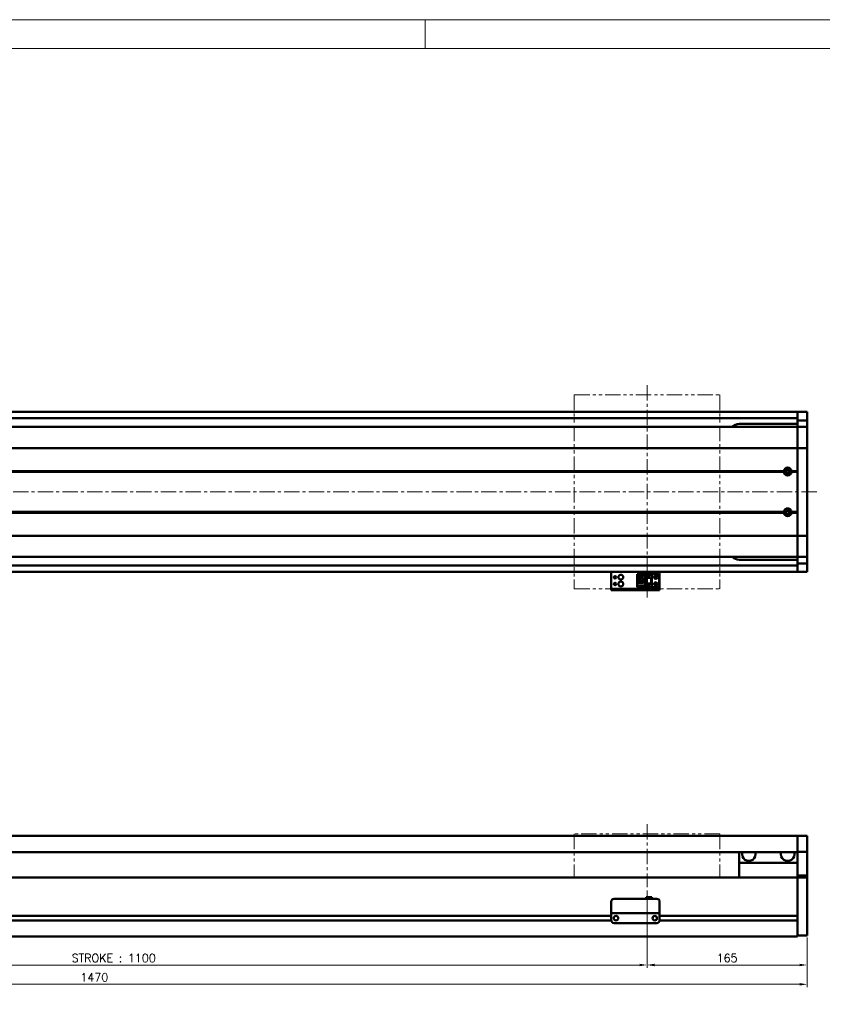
# Model space of a CAD drawing. Header units: millimetres. Extents: x 46547 to 49038, y 6223 to 10291.
# Tile 4 of 5: x 47374 to 48202, y 9275 to 10291. Entities that reach past the tile are written whole.
import ezdxf

# ---------------------------------------------------------------- set-up
doc = ezdxf.new("R2010")
doc.units = ezdxf.units.MM
doc.header["$LTSCALE"] = 0.5
doc.linetypes.add('CENTER', pattern=[50.8, 31.75, -6.35, 6.35, -6.35])
doc.linetypes.add('PHANTOM', pattern=[63.5, 31.75, -6.35, 6.35, -6.35, 6.35, -6.35])
doc.layers.get('0').update_dxf_attribs({"lineweight": 20})
doc.layers.add('1', color=1, linetype='CENTER', lineweight=13)
doc.layers.add('외형선(ISO)', color=7, linetype='Continuous', lineweight=50)
doc.styles.add('DSR TEXT', font='romans.shx', dxfattribs={"bigfont": 'whgtxt.shx'})
doc.styles.get("Standard").update_dxf_attribs({"font": 'romans.shx', "bigfont": 'whgtxt.shx'})
doc.dimstyles.new('DSR', dxfattribs={"dimscale": 2, "dimtxt": 3, "dimasz": 3, "dimexe": 0.5, "dimexo": 0.5, "dimgap": 0.5, "dimtad": 1, "dimdsep": 46, "dimtxsty": 'Standard', "dimcen": 2.5, "dimclrd": 4, "dimclre": 4, "dimclrt": 2, "dimadec": 0, "dimazin": 2, "dimtfac": 1, "dimtmove": 0, "dimatfit": 3, "dimfxl": 0, "dimlwd": -1, "dimlwe": -1, "dimarcsym": 0})

# ---------------------------------------------------------------- blocks, each defined once
blk = doc.blocks.new('A$C1C1952E1')
at = {"color": 1}
blk.add_lwpolyline([(0, 0), (420, 0), (420, 297), (0, 297)], close=True, dxfattribs=at)
at = {"color": 3}
blk.add_lwpolyline([(5, 5), (415, 5), (415, 292), (5, 292)], close=True, dxfattribs=at)
blk = doc.blocks.new('*D104')
at = {"color": 1, "linetype": 'ByBlock'}
for p, q in [((46921.2, 9392.6), (46921.2, 9312.9)), ((48021.2, 9392.6), (48021.2, 9312.9)), ((46929, 9315.9), (48013.4, 9315.9))]:
    blk.add_line(p, q, dxfattribs=at)
at = {"color": 1}
for points in [[(46929, 9317.2), (46929, 9314.6), (46921.2, 9315.9)], [(48013.4, 9317.2), (48013.4, 9314.6), (48021.2, 9315.9)]]:
    blk.add_solid(points, dxfattribs=at)
at = {"layer": 'Defpoints', "color": 0}
for p in [(46921.2, 9396.2), (48021.2, 9396.2), (48021.2, 9315.9)]:
    blk.add_point(p, dxfattribs=at)
at = {"color": 3, "insert": (47471.2, 9323.1), "char_height": 8.4, "attachment_point": 5, "style": 'DSR TEXT'}
blk.add_mtext('STROKE : 1100', dxfattribs=at)
blk = doc.blocks.new('*D105')
at = {"color": 1, "linetype": 'ByBlock'}
for p, q in [((48021.2, 9392.6), (48021.2, 9312.9)), ((48186.2, 9342.6), (48186.2, 9312.9)), ((48029, 9315.9), (48178.4, 9315.9))]:
    blk.add_line(p, q, dxfattribs=at)
at = {"color": 1}
for points in [[(48029, 9317.2), (48029, 9314.6), (48021.2, 9315.9)], [(48178.4, 9317.2), (48178.4, 9314.6), (48186.2, 9315.9)]]:
    blk.add_solid(points, dxfattribs=at)
at = {"layer": 'Defpoints', "color": 0}
for p in [(48021.2, 9396.2), (48186.2, 9346.2), (48186.2, 9315.9)]:
    blk.add_point(p, dxfattribs=at)
at = {"color": 3, "insert": (48103.7, 9323.1), "char_height": 8.4, "attachment_point": 5, "style": 'DSR TEXT'}
blk.add_mtext('165', dxfattribs=at)
blk = doc.blocks.new('*D106')
at = {"color": 1, "linetype": 'ByBlock'}
for p, q in [((46716.2, 9342.6), (46716.2, 9293)), ((48186.2, 9344.2), (48186.2, 9293)), ((46724, 9296), (48178.4, 9296))]:
    blk.add_line(p, q, dxfattribs=at)
at = {"color": 1}
for points in [[(46724, 9297.3), (46724, 9294.7), (46716.2, 9296)], [(48178.4, 9297.3), (48178.4, 9294.7), (48186.2, 9296)]]:
    blk.add_solid(points, dxfattribs=at)
at = {"layer": 'Defpoints', "color": 0}
for p in [(46716.2, 9346.2), (48186.2, 9347.8), (48186.2, 9296)]:
    blk.add_point(p, dxfattribs=at)
at = {"color": 3, "insert": (47451.2, 9303.2), "char_height": 8.4, "attachment_point": 5, "style": 'DSR TEXT'}
blk.add_mtext('1470', dxfattribs=at)

msp = doc.modelspace()

# ---------------------------------------------------------------- linework, layer by layer
at = {"color": 1}
msp.add_line((47792.37032, 10290.76982), (47792.37032, 10261.11032), dxfattribs=at)
at = {"color": 6, "linetype": 'PHANTOM'}
for p, q in [((47946.15234, 9903.8227), (48096.15234, 9903.8227)), ((47946.15234, 9903.8227), (47946.15234, 9703.8227)), ((48096.15234, 9903.8227), (48096.15234, 9703.8227)), ((47946.15234, 9703.8227), (48096.15234, 9703.8227)), ((48096.15234, 9451.20272), (47946.15234, 9451.20272)), ((47946.15234, 9451.20272), (47946.15234, 9406.20272)), ((48096.15234, 9451.20272), (48096.15234, 9406.20272))]:
    msp.add_line(p, q, dxfattribs=at)
at = {"layer": '1'}
for p, q in [((48021.15234, 9913.8227), (48021.15234, 9693.8227)), ((48196.15234, 9803.8227), (46706.15234, 9803.8227)), ((48021.15234, 9461.20272), (48021.15234, 9396.20272))]:
    msp.add_line(p, q, dxfattribs=at)
at = {"layer": '외형선(ISO)'}
for p, q in [((46996.15234, 9886.3227), (48176.15234, 9886.3227)), ((48176.15234, 9883.3227), (48176.15234, 9886.3227)), ((48176.15234, 9886.3227), (48186.15234, 9886.3227)), ((48176.15234, 9886.3227), (48176.15234, 9883.3227)), ((48176.15234, 9883.3227), (48176.15234, 9880.8227)), ((48176.15234, 9880.3831), (48176.15234, 9883.3227)), ((48176.15234, 9877.58306), (48176.15234, 9880.3831)), ((48186.15234, 9883.3227), (48186.15234, 9886.3227)), ((48186.15234, 9883.3227), (48186.15234, 9880.3831)), ((48186.15234, 9880.3831), (48186.15234, 9877.58306)), ((48176.15234, 9870.8227), (46821.15234, 9870.8227)), ((46996.15234, 9879.8227), (48176.15234, 9879.8227)), ((48116.15234, 9873.8227), (48176.15234, 9873.8227)), ((48176.15234, 9870.88936), (48176.15234, 9877.58306)), ((48176.15234, 9877.58306), (48186.15234, 9877.58306)), ((48176.15234, 9870.8227), (48176.15234, 9870.88936)), ((48176.15234, 9870.88936), (48186.15234, 9870.88936)), ((48176.15234, 9870.8227), (48176.15234, 9868.12634)), ((48176.15234, 9870.8227), (48186.15234, 9870.8227)), ((48176.15234, 9868.12634), (48176.15234, 9870.8227)), ((48186.15234, 9877.58306), (48186.15234, 9870.88936)), ((48186.15234, 9870.88936), (48186.15234, 9870.8227)), ((48186.15234, 9868.12634), (48186.15234, 9870.8227)), ((48176.15234, 9868.12634), (48176.15234, 9849.51822)), ((48176.15234, 9849.51822), (48176.15234, 9868.12634)), ((48186.15234, 9849.51822), (48186.15234, 9868.12634)), ((48176.15234, 9849.05011), (48176.15234, 9849.51822)), ((48176.15234, 9849.51822), (48176.15234, 9849.05011)), ((48186.15234, 9849.51822), (48186.15234, 9849.05011)), ((48176.15234, 9849.05011), (46821.15234, 9849.05011)), ((48176.15234, 9849.05011), (48176.15234, 9847.05011)), ((48176.15234, 9849.05011), (48186.15234, 9849.05011)), ((48176.15234, 9847.05011), (48176.15234, 9849.05011)), ((48176.15234, 9760.59529), (48176.15234, 9847.05011)), ((48176.15234, 9847.05011), (48176.15234, 9825.3227)), ((48186.15234, 9847.05011), (48186.15234, 9849.05011)), ((48186.15234, 9847.05011), (48186.15234, 9760.59529)), ((48162.18371, 9825.3227), (46821.15234, 9825.3227)), ((48162.65234, 9824.8227), (46821.15234, 9824.8227)), ((48162.18371, 9824.3227), (46821.15234, 9824.3227)), ((48176.15234, 9824.8227), (48169.65234, 9824.8227)), ((48176.15234, 9825.3227), (48170.12096, 9825.3227)), ((48176.15234, 9824.3227), (48170.12096, 9824.3227)), ((48176.15234, 9824.3227), (48176.15234, 9783.3227)), ((48162.18371, 9783.3227), (46816.15234, 9783.3227)), ((48162.65234, 9782.8227), (46816.15234, 9782.8227)), ((48162.18371, 9782.3227), (46816.15234, 9782.3227)), ((48176.15234, 9782.8227), (48169.65234, 9782.8227)), ((48176.15234, 9783.3227), (48170.12096, 9783.3227)), ((48176.15234, 9782.3227), (48170.12096, 9782.3227)), ((48176.15234, 9782.3227), (48176.15234, 9760.59529)), ((48176.15234, 9758.59529), (46816.15234, 9758.59529)), ((48176.15234, 9760.59529), (48176.15234, 9758.59529)), ((48176.15234, 9758.59529), (48176.15234, 9760.59529)), ((48176.15234, 9758.12718), (48176.15234, 9758.59529)), ((48176.15234, 9758.59529), (48186.15234, 9758.59529)), ((48176.15234, 9758.59529), (48176.15234, 9758.12718)), ((48176.15234, 9758.12718), (48176.15234, 9739.51906)), ((48176.15234, 9739.51906), (48176.15234, 9758.12718)), ((48186.15234, 9758.59529), (48186.15234, 9760.59529)), ((48186.15234, 9758.59529), (48186.15234, 9758.12718)), ((48186.15234, 9739.51906), (48186.15234, 9758.12718)), ((48176.15234, 9739.51906), (48176.15234, 9736.8227)), ((48176.15234, 9736.8227), (48176.15234, 9739.51906)), ((48186.15234, 9736.8227), (48186.15234, 9739.51906)), ((48176.15234, 9736.8227), (46816.15234, 9736.8227)), ((46996.15234, 9727.8227), (48176.15234, 9727.8227)), ((48176.15234, 9733.8227), (48116.15234, 9733.8227)), ((48176.15234, 9736.75605), (48176.15234, 9736.8227)), ((48176.15234, 9736.8227), (48186.15234, 9736.8227)), ((48176.15234, 9730.06234), (48176.15234, 9736.75605)), ((48176.15234, 9736.75605), (48186.15234, 9736.75605)), ((48176.15234, 9727.2623), (48176.15234, 9730.06234)), ((48176.15234, 9730.06234), (48186.15234, 9730.06234)), ((48186.15234, 9736.8227), (48186.15234, 9736.75605)), ((48186.15234, 9736.75605), (48186.15234, 9730.06234)), ((48186.15234, 9730.06234), (48186.15234, 9727.2623)), ((46996.15234, 9721.3227), (48176.15234, 9721.3227)), ((47984.15234, 9721.3227), (47984.15234, 9719.32272)), ((47984.15234, 9704.42272), (47984.15234, 9719.32272)), ((48010.95234, 9719.02272), (48020.15234, 9719.02272)), ((48010.95234, 9718.22272), (48010.95234, 9719.02272)), ((48019.25234, 9718.22272), (48010.95234, 9718.22272)), ((48010.95234, 9717.72272), (48010.95234, 9718.22272)), ((48010.95234, 9717.72272), (48010.95234, 9715.12272)), ((48018.75234, 9717.72272), (48010.95234, 9717.72272)), ((48019.25234, 9718.22272), (48018.75234, 9717.72272)), ((48018.75234, 9706.92272), (48018.75234, 9717.72272)), ((48019.25234, 9706.42272), (48019.25234, 9718.22272)), ((48020.15234, 9719.02273), (48020.15234, 9715.32273)), ((48020.15234, 9719.02273), (48026.15234, 9719.02273)), ((48022.55234, 9717.52273), (48023.15234, 9716.32273)), ((48022.75234, 9717.52273), (48022.55234, 9717.52273)), ((48022.75234, 9717.92273), (48022.75234, 9717.52273)), ((48023.55234, 9717.92273), (48022.75234, 9717.92273)), ((48023.15234, 9716.32273), (48023.75234, 9717.52273)), ((48023.55234, 9717.52273), (48023.55234, 9717.92273)), ((48023.75234, 9717.52273), (48023.55234, 9717.52273)), ((48026.15234, 9719.02273), (48026.15234, 9715.32273)), ((48031.65234, 9719.02271), (48026.15234, 9719.02271)), ((48034.15234, 9719.32272), (48034.15234, 9721.3227)), ((48034.15234, 9719.32272), (48034.15234, 9704.42272)), ((48176.15234, 9724.3227), (48176.15234, 9727.2623)), ((48176.15234, 9726.8227), (48176.15234, 9724.3227)), ((48176.15234, 9721.3227), (48176.15234, 9724.3227)), ((48176.15234, 9724.3227), (48176.15234, 9721.3227)), ((48176.15234, 9721.3227), (48186.15234, 9721.3227)), ((48186.15234, 9727.2623), (48186.15234, 9724.3227)), ((48186.15234, 9721.3227), (48186.15234, 9724.3227)), ((48010.95234, 9715.12272), (48010.95234, 9709.52272)), ((48017.15234, 9715.12272), (48010.95234, 9715.12272)), ((48010.95234, 9709.52272), (48010.95234, 9706.92272)), ((48010.95234, 9709.52272), (48017.15234, 9709.52272)), ((48012.25234, 9709.52272), (48012.25234, 9715.12272)), ((48012.75234, 9714.77272), (48012.75234, 9715.12272)), ((48017.15234, 9714.77272), (48012.75234, 9714.77272)), ((48012.75234, 9714.77271), (48012.75234, 9709.87271)), ((48012.75234, 9709.87272), (48017.15234, 9709.87272)), ((48012.75234, 9709.52272), (48012.75234, 9709.87272)), ((48015.55234, 9713.12272), (48013.71234, 9713.12272)), ((48013.71234, 9713.12272), (48013.71234, 9711.52272)), ((48013.71234, 9711.52272), (48015.55234, 9711.52272)), ((48015.55234, 9711.52272), (48015.55234, 9713.12272)), ((48017.15234, 9709.52272), (48017.15234, 9715.12272)), ((48020.15234, 9715.32273), (48026.15234, 9715.32273)), ((48020.15234, 9709.32273), (48020.15234, 9715.32272)), ((48020.65234, 9715.32272), (48020.15234, 9715.32272)), ((48020.15234, 9709.32273), (48020.15234, 9705.62273)), ((48020.15234, 9709.32273), (48026.15234, 9709.32273)), ((48020.65234, 9715.32272), (48020.95234, 9715.32272)), ((48020.65234, 9709.32273), (48020.65234, 9715.32272)), ((48020.95234, 9715.32272), (48025.35234, 9715.32272)), ((48020.95234, 9715.32272), (48020.95234, 9709.32273)), ((48022.55234, 9707.92273), (48023.15234, 9706.72273)), ((48022.75234, 9707.92273), (48022.55234, 9707.92273)), ((48022.75234, 9708.32273), (48022.75234, 9707.92273)), ((48023.55234, 9708.32273), (48022.75234, 9708.32273)), ((48023.15234, 9706.72273), (48023.75234, 9707.92273)), ((48023.55234, 9707.92273), (48023.55234, 9708.32273)), ((48023.75234, 9707.92273), (48023.55234, 9707.92273)), ((48025.35234, 9709.32273), (48025.35234, 9715.32272)), ((48025.35234, 9715.32272), (48025.65234, 9715.32272)), ((48026.15234, 9715.32272), (48025.65234, 9715.32272)), ((48025.65234, 9715.32272), (48025.65234, 9709.32273)), ((48026.15234, 9709.32273), (48026.15234, 9715.32272)), ((48026.15234, 9709.32273), (48026.15234, 9705.62273)), ((48033.65234, 9717.02271), (48033.65234, 9707.62271)), ((47984.15234, 9703.92274), (47984.15234, 9704.42272)), ((47984.15234, 9703.92274), (47984.15234, 9702.32274)), ((47984.15234, 9702.32272), (47984.15234, 9702.32274)), ((47984.15234, 9702.32272), (48034.15234, 9702.32272)), ((47987.15234, 9703.92275), (48031.15234, 9703.92275)), ((47987.15234, 9702.32275), (48031.15234, 9702.32275)), ((48010.95234, 9706.42272), (48010.95234, 9706.92272)), ((48010.95234, 9706.92272), (48018.75234, 9706.92272)), ((48010.95234, 9706.42272), (48019.25234, 9706.42272)), ((48010.95234, 9705.62272), (48010.95234, 9706.42272)), ((48010.95234, 9705.62272), (48020.15234, 9705.62272)), ((48010.95234, 9705.6227), (48026.15234, 9705.6227)), ((48019.25234, 9706.42272), (48018.75234, 9706.92272)), ((48020.15234, 9705.62273), (48026.15234, 9705.62273)), ((48026.15234, 9705.62273), (48026.15234, 9705.62271)), ((48031.65234, 9705.62271), (48026.15234, 9705.62271)), ((48034.15234, 9704.42272), (48034.15234, 9703.92274)), ((48034.15234, 9702.32274), (48034.15234, 9703.92274)), ((48176.15234, 9449.20272), (46996.15234, 9449.20272)), ((48176.15234, 9449.20272), (48176.15234, 9447.20272)), ((48176.15234, 9449.20272), (48186.15234, 9449.20272)), ((48176.15234, 9447.20272), (48176.15234, 9449.20272)), ((48176.15234, 9445.69001), (48176.15234, 9447.20272)), ((48176.15234, 9447.20272), (48176.15234, 9445.69001)), ((48176.15234, 9445.19102), (48176.15234, 9445.69001)), ((48176.15234, 9445.69001), (48176.15234, 9445.19102)), ((48176.15234, 9445.19102), (48176.15234, 9443.65044)), ((48176.15234, 9443.65044), (48176.15234, 9445.19102)), ((48176.15234, 9443.65044), (48176.15234, 9440.66585)), ((48176.15234, 9440.66585), (48176.15234, 9443.65044)), ((48186.15234, 9447.20272), (48186.15234, 9449.20272)), ((48186.15234, 9447.20272), (48186.15234, 9445.69001)), ((48186.15234, 9445.69001), (48186.15234, 9445.19102)), ((48186.15234, 9443.65044), (48186.15234, 9445.19102)), ((48186.15234, 9440.66585), (48186.15234, 9443.65044)), ((48176.15234, 9432.8884), (48176.15234, 9440.66585)), ((48176.15234, 9440.66585), (48176.15234, 9432.8884)), ((48186.15234, 9440.66585), (48186.15234, 9432.8884)), ((48176.15234, 9432.20272), (46996.15234, 9432.20272)), ((48116.15234, 9432.20272), (48116.15234, 9421.20272)), ((48176.15234, 9432.52942), (48176.15234, 9432.8884)), ((48176.15234, 9408.12579), (48176.15234, 9432.52942)), ((48176.15234, 9432.52942), (48186.15234, 9432.52942)), ((48186.15234, 9432.8884), (48186.15234, 9432.52942)), ((48186.15234, 9432.52942), (48186.15234, 9408.12579)), ((48116.15234, 9421.20272), (48176.15234, 9421.20272)), ((48116.15234, 9406.20272), (48116.15234, 9421.20272)), ((46926.15234, 9406.20272), (48176.15234, 9406.20272)), ((48176.15234, 9406.20272), (48176.15234, 9408.12579)), ((48176.15234, 9408.12579), (48186.15234, 9408.12579)), ((48176.15234, 9403.20272), (48176.15234, 9406.20272)), ((48176.15234, 9406.20272), (48176.15234, 9403.20272)), ((48176.15234, 9406.20272), (48186.15234, 9406.20272)), ((48176.15234, 9403.20272), (48176.15234, 9366.65272)), ((48176.15234, 9351.44536), (48176.15234, 9403.20272)), ((48186.15234, 9408.12579), (48186.15234, 9406.20272)), ((48186.15234, 9403.20272), (48186.15234, 9406.20272)), ((48186.15234, 9403.20272), (48186.15234, 9351.44536)), ((47987.15234, 9384.20292), (48031.15234, 9384.20292)), ((48020.15234, 9385.70291), (48020.15234, 9384.20292)), ((48020.15234, 9385.70291), (48026.15234, 9385.70291)), ((48026.15234, 9385.70291), (48026.15234, 9384.20292)), ((47984.15234, 9371.20292), (47984.15234, 9381.20292)), ((48034.15234, 9381.20292), (48034.15234, 9371.20292)), ((46980.15234, 9366.45272), (47984.15234, 9366.45272)), ((47984.15234, 9371.20292), (47984.15234, 9369.20292)), ((47984.15234, 9369.20289), (47984.15234, 9369.20292)), ((47984.15234, 9369.20292), (48034.15234, 9369.20292)), ((47984.15234, 9368.70289), (47984.15234, 9369.20289)), ((47984.15234, 9369.20289), (47986.92284, 9369.20289)), ((47984.15234, 9362.20289), (47984.15234, 9368.70289)), ((47989.12552, 9366.45272), (47989.17915, 9366.45272)), ((47989.38184, 9369.20289), (47991.65234, 9369.20289)), ((47996.65234, 9369.20289), (48021.65234, 9369.20289)), ((48026.65234, 9369.20289), (48028.92284, 9369.20289)), ((48029.12552, 9366.45272), (48029.17915, 9366.45272)), ((48031.38184, 9369.20289), (48034.15234, 9369.20289)), ((48034.15234, 9369.20292), (48034.15234, 9371.20292)), ((48034.15234, 9369.20292), (48034.15234, 9369.20289)), ((48034.15234, 9369.20289), (48034.15234, 9368.70289)), ((48034.15234, 9368.70289), (48034.15234, 9362.20289)), ((48034.15234, 9366.45272), (48176.15234, 9366.45272)), ((46980.14189, 9361.95272), (47984.16278, 9361.95272)), ((47987.15234, 9359.20289), (48031.15234, 9359.20289)), ((48034.14189, 9361.95272), (48176.15234, 9361.95272)), ((48176.15234, 9361.75272), (48176.15234, 9351.44536)), ((46726.15234, 9345.20272), (48176.15234, 9345.20272)), ((48176.15234, 9349.32404), (48176.15234, 9351.44536)), ((48176.15234, 9351.44536), (48176.15234, 9349.32404)), ((48176.15234, 9349.32404), (48176.15234, 9345.20272)), ((48176.15234, 9346.20272), (48176.15234, 9349.32404)), ((48176.15234, 9346.20272), (48186.15234, 9346.20272)), ((48186.15234, 9349.32404), (48186.15234, 9351.44536)), ((48186.15234, 9349.32404), (48186.15234, 9346.20272))]:
    msp.add_line(p, q, dxfattribs=at)
for centre, radius in [((48166.15234, 9824.8227), 2.25), ((48166.15234, 9824.8227), 1.621), ((48166.15234, 9782.8227), 2.25), ((48166.15234, 9782.8227), 1.621), ((47994.15234, 9715.8227), 2.5), ((48030.15234, 9715.82271), 1.75), ((47988.15234, 9715.8227), 1.2295), ((47988.15234, 9708.8227), 1.2295), ((47994.15234, 9708.8227), 2.5), ((48030.15234, 9708.82271), 1.75), ((48030.15234, 9715.8227), 1.2295), ((48030.15234, 9708.8227), 1.2295), ((47989.15234, 9364.20288), 2.25), ((48029.15234, 9364.20288), 2.25)]:
    msp.add_circle(centre, radius, dxfattribs=at)
for centre, radius, start, end in [((48116.15234, 9863.8227), 10, 90, 135.57299615), ((48166.15234, 9824.8227), 4, 7.18075578, 172.81924422), ((48166.15234, 9824.8227), 4, 187.18075578, 352.81924422), ((48166.15234, 9782.8227), 4, 7.18075578, 172.81924422), ((48166.15234, 9782.8227), 4, 187.18075589, 352.81924411), ((48116.15234, 9743.8227), 10, 224.42700414, 270), ((48031.65234, 9717.02271), 2, 0, 90), ((48031.65234, 9707.62271), 2, 270, 0), ((48126.15234, 9430.20272), 7, 163.3984504, 16.6015496), ((48166.15234, 9430.20272), 7, 163.3984504, 16.6015496), ((47987.15234, 9381.20292), 3, 90, 180), ((48031.15234, 9381.20292), 3, 0, 90), ((47987.15234, 9362.20289), 3, 180, 270), ((48031.15234, 9362.20289), 3, 270, 0)]:
    msp.add_arc(centre, radius, start, end, dxfattribs=at)
for centre, major_axis, start_param, end_param in [((47987.15234, 9703.92274), (-3, 0), 4.7123889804, 6.2831193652), ((47987.15234, 9702.32274), (-3, 0), 4.7123233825, 6.2830541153), ((48031.15234, 9702.32274), (3, 0), 6.2831196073, 7.853981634), ((48031.15234, 9703.92274), (3, 0), 6.2830545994, 7.8539162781), ((47988.15234, 9369.20291), (-1.2295, 0), 3.1381432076, 6.2797358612), ((47994.15234, 9369.20291), (-2.5, 0), 3.1486138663, 6.2902065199), ((48024.15234, 9369.20291), (-2.5, 0), 3.1505088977, 6.2921015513), ((48030.15234, 9369.20291), (-1.2295, 0), 3.1439235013, 6.2855161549)]:
    msp.add_ellipse(centre, major_axis=major_axis, ratio=0.00001, start_param=start_param, end_param=end_param, dxfattribs=at)
for points in [[(48162.65234, 9824.8227), (48162.41802, 9825.05701), (48162.18371, 9825.3227)], [(48162.18371, 9824.3227), (48162.41802, 9824.58839), (48162.65234, 9824.8227)], [(48170.12096, 9825.3227), (48169.88665, 9825.05701), (48169.65234, 9824.8227)], [(48169.65234, 9824.8227), (48169.88665, 9824.58839), (48170.12096, 9824.3227)], [(48162.65234, 9782.8227), (48162.41802, 9783.05701), (48162.18371, 9783.3227)], [(48162.18371, 9782.3227), (48162.41802, 9782.58839), (48162.65234, 9782.8227)], [(48170.12096, 9783.3227), (48169.88665, 9783.05701), (48169.65234, 9782.8227)], [(48169.65234, 9782.8227), (48169.88665, 9782.58839), (48170.12096, 9782.3227)]]:
    msp.add_open_spline(points, degree=2, dxfattribs=at)

# ---------------------------------------------------------------- block references
at = {"xscale": 5.931900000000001, "yscale": 5.931900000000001, "zscale": 5.931900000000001}
msp.add_blockref('A$C1C1952E1', (46546.67132, 8528.99552), dxfattribs=at)

# ---------------------------------------------------------------- dimensions: what is measured, and where the dimension line sits
dim = msp.add_linear_dim(base=(48021.15234, 9315.85961), p1=(46921.15234, 9396.20272), p2=(48021.15234, 9396.20272), text='STROKE : <>', dimstyle='DSR', override={"dimscale": 3, "dimtxt": 2.8, "dimasz": 2.600136, "dimexe": 1, "dimexo": 1.2, "dimgap": 1, "dimdec": 4, "dimtxsty": 'DSR TEXT', "dimclrd": 1, "dimclre": 1, "dimclrt": 3, "dimtdec": 4, "dimtix": 1})
dim.commit()
dim.dimension.update_dxf_attribs({"geometry": '*D104', "text_midpoint": (47471.15234, 9323.05961)})
for base, p1, p2, picture, middle in [((48186.15234, 9315.85961), (48021.15234, 9396.20272), (48186.15234, 9346.20272), '*D105', (48103.65234, 9323.05961)), ((48186.15234, 9295.98628), (46716.15234, 9346.20272), (48186.15234, 9347.76338), '*D106', (47451.15234, 9303.18628))]:
    dim = msp.add_linear_dim(base=base, p1=p1, p2=p2, dimstyle='DSR', override={"dimscale": 3, "dimtxt": 2.8, "dimasz": 2.600136, "dimexe": 1, "dimexo": 1.2, "dimgap": 1, "dimdec": 4, "dimtxsty": 'DSR TEXT', "dimclrd": 1, "dimclre": 1, "dimclrt": 3, "dimtdec": 4, "dimtix": 1})
    dim.commit()
    dim.dimension.update_dxf_attribs({"geometry": picture, "text_midpoint": middle})

doc.saveas('drawing.dxf')
